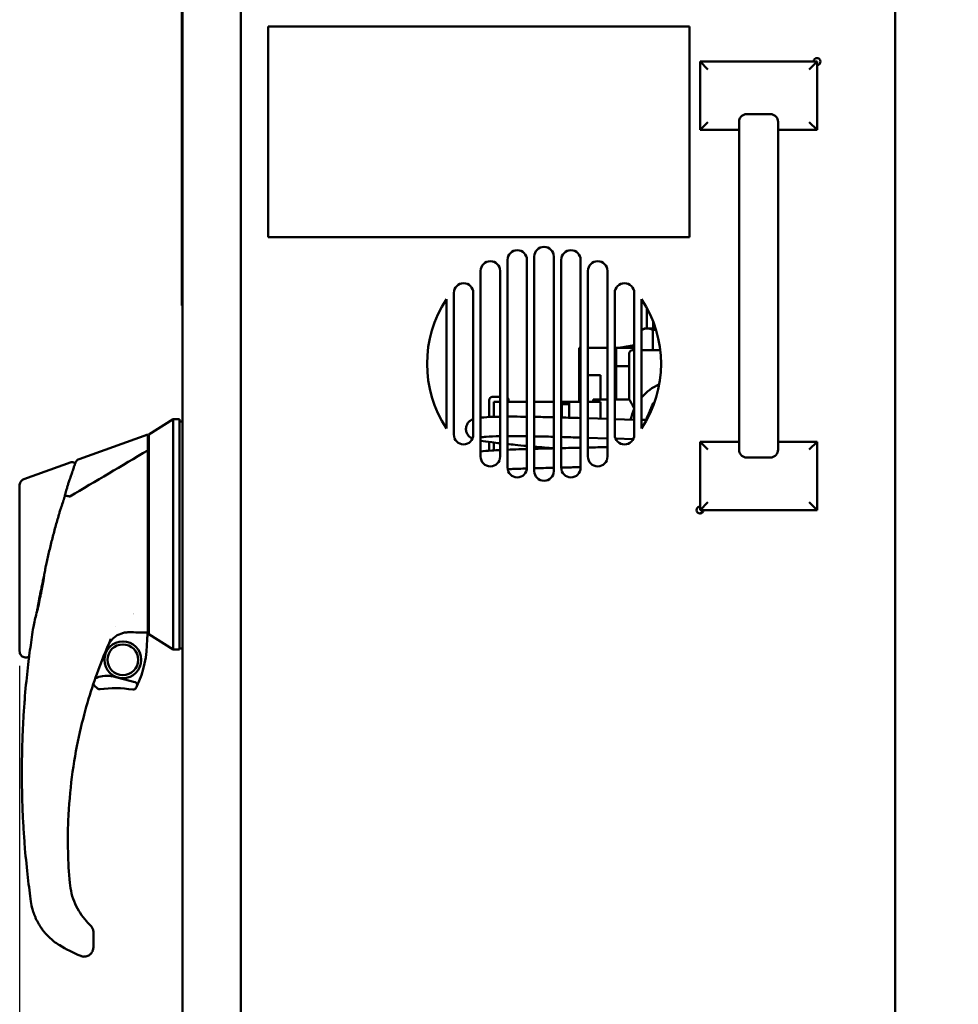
# Model space of a CAD drawing. Header units: inches. Extents: x 0 to 102, y 2 to 64.
# Tile 5 of 13: x 53 to 65, y 30 to 42. Entities that reach past the tile are written whole.
import ezdxf

# ---------------------------------------------------------------- set-up
doc = ezdxf.new("R2010")
doc.units = ezdxf.units.IN
doc.header["$LTSCALE"] = 3
doc.header["$MEASUREMENT"] = 0
doc.layers.add('Dimension (ANSI)', color=7, linetype='Continuous', lineweight=25)
doc.layers.add('Visible (ANSI)', color=7, linetype='Continuous', lineweight=50)
doc.styles.add('Note Text (ANSI)', font='tahoma.ttf')
doc.dimstyles.new('Default (ANSI)', dxfattribs={"dimscale": 3, "dimtxt": 0.12, "dimasz": 0.098425, "dimexe": 0.125, "dimexo": 0.0625, "dimgap": 0.031496, "dimtad": 0, "dimtih": 1, "dimtoh": 1, "dimrnd": 1e-08, "dimzin": 4, "dimdsep": 46, "dimtxsty": 'Note Text (ANSI)', "dimcen": 0.09, "dimdle": 0.393701, "dimclrd": 256, "dimclre": 256, "dimclrt": 256, "dimadec": 0, "dimazin": 1, "dimtfac": 1, "dimtofl": 0, "dimtmove": 0, "dimatfit": 3, "dimfxl": 1, "dimtolj": 1, "dimtzin": 4, "dimlwd": -1, "dimlwe": -1, "dimarcsym": 0})

# ---------------------------------------------------------------- blocks, each defined once
blk = doc.blocks.new('*D10')
at = {"layer": 'Defpoints', "color": 0, "transparency": 16777216}
for p in [(52.897, 34.074), (64.931, 19.874), (64.931, 14.306)]:
    blk.add_point(p, dxfattribs=at)
at = {"layer": 'Dimension (ANSI)', "transparency": 16777216}
for p, q in [((52.897, 33.887), (52.897, 13.931)), ((64.931, 19.686), (64.931, 13.931)), ((53.193, 14.306), (58.245, 14.306)), ((64.635, 14.306), (59.583, 14.306))]:
    blk.add_line(p, q, dxfattribs=at)
for points in [[(53.193, 14.355), (53.193, 14.256), (52.897, 14.306)], [(64.635, 14.355), (64.635, 14.256), (64.931, 14.306)]]:
    blk.add_solid(points, dxfattribs=at)
at = {"layer": 'Dimension (ANSI)', "transparency": 16777216, "insert": (58.34, 14.493), "char_height": 0.36, "attachment_point": 1, "style": 'Note Text (ANSI)'}
blk.add_mtext('\\A1;12.03', dxfattribs=at)

msp = doc.modelspace()

# ---------------------------------------------------------------- linework, layer by layer
at = {"layer": 'Visible (ANSI)'}
for p, q in [((54.984, 17.612), (54.984, 53.783)), ((55.734, 17.573), (55.734, 53.823)), ((64.12, 53.76), (64.12, 17.76)), ((54.974, 38.506), (54.974, 49.76)), ((56.083, 42.083), (56.083, 39.383)), ((61.483, 42.083), (56.083, 42.083)), ((61.483, 39.383), (61.483, 42.083)), ((61.62, 41.635), (63.12, 41.635)), ((61.62, 40.76), (61.62, 41.635)), ((61.72, 41.535), (61.62, 41.635)), ((63.02, 41.535), (63.12, 41.635)), ((63.12, 41.635), (63.12, 40.76)), ((62.52, 40.962), (62.22, 40.962)), ((61.72, 40.86), (61.62, 40.76)), ((62.12, 40.861), (62.12, 40.76)), ((62.62, 40.861), (62.62, 40.76)), ((63.02, 40.86), (63.12, 40.76)), ((62.12, 40.76), (61.62, 40.76)), ((62.12, 40.76), (62.12, 39.57)), ((63.12, 40.76), (62.62, 40.76)), ((62.62, 39.57), (62.62, 40.76)), ((62.12, 39.57), (62.12, 37.951)), ((62.62, 37.951), (62.62, 39.57)), ((56.083, 39.383), (61.483, 39.383)), ((59.495, 36.385), (59.495, 39.135)), ((59.745, 39.135), (59.745, 36.385)), ((59.151, 36.429), (59.151, 39.092)), ((59.401, 39.092), (59.401, 36.429)), ((59.839, 36.429), (59.839, 39.092)), ((60.089, 39.092), (60.089, 36.429)), ((58.807, 36.57), (58.807, 38.951)), ((59.057, 38.951), (59.057, 36.57)), ((60.183, 36.57), (60.183, 38.951)), ((60.433, 38.951), (60.433, 36.57)), ((58.463, 36.852), (58.463, 38.669)), ((58.713, 38.669), (58.713, 36.852)), ((60.526, 36.851), (60.526, 38.669)), ((60.776, 38.669), (60.776, 36.851)), ((54.984, 38.506), (54.974, 38.506)), ((58.369, 38.588), (58.369, 36.932)), ((60.87, 38.589), (60.87, 36.932)), ((60.937, 38.478), (60.937, 38.214)), ((61.018, 38.304), (61.018, 38.214)), ((60.908, 38.214), (60.87, 38.192)), ((60.908, 38.214), (60.943, 38.214)), ((60.943, 38.214), (61.049, 38.214)), ((61.016, 37.933), (61.016, 38.192)), ((60.089, 37.965), (60.07, 37.965)), ((60.07, 37.965), (60.07, 37.273)), ((60.183, 37.965), (60.433, 37.965)), ((60.526, 37.965), (60.543, 37.965)), ((60.543, 37.965), (60.543, 37.728)), ((60.543, 37.965), (60.776, 37.965)), ((60.713, 37.893), (60.713, 37.302)), ((60.753, 37.933), (60.776, 37.933)), ((60.87, 37.933), (61.11, 37.933)), ((62.12, 37.951), (62.12, 36.76)), ((62.62, 36.76), (62.62, 37.951)), ((60.543, 37.302), (60.543, 37.728)), ((60.543, 37.728), (60.713, 37.728)), ((60.344, 37.613), (60.183, 37.613)), ((60.344, 37.613), (60.344, 37.513)), ((60.344, 37.302), (60.344, 37.513)), ((58.916, 37.078), (58.916, 37.295)), ((58.956, 37.335), (59.057, 37.335)), ((59.004, 37.273), (58.978, 37.273)), ((58.978, 37.08), (58.978, 37.273)), ((59.004, 37.273), (59.057, 37.273)), ((59.151, 37.273), (59.401, 37.273)), ((59.166, 37.295), (59.166, 37.273)), ((59.495, 37.273), (59.745, 37.273)), ((59.839, 37.273), (59.931, 37.273)), ((59.839, 37.232), (59.848, 37.242)), ((59.848, 37.242), (59.848, 37.072)), ((59.848, 37.242), (59.943, 37.242)), ((59.943, 37.273), (59.931, 37.273)), ((60.043, 37.273), (59.943, 37.273)), ((59.943, 37.069), (59.943, 37.273)), ((60.043, 37.273), (60.089, 37.273)), ((60.183, 37.273), (60.344, 37.273)), ((60.25, 37.302), (60.25, 37.273)), ((60.344, 37.302), (60.25, 37.302)), ((60.433, 37.302), (60.344, 37.302)), ((60.344, 37.273), (60.344, 37.057)), ((60.713, 37.302), (60.526, 37.302)), ((54.551, 36.853), (54.866, 37.05)), ((54.866, 36.989), (54.866, 37.05)), ((54.945, 37.05), (54.866, 37.05)), ((54.945, 37.05), (54.945, 36.989)), ((54.984, 37.022), (54.945, 37.022)), ((54.945, 36.862), (54.945, 36.989)), ((60.183, 37.062), (60.433, 37.055)), ((60.526, 37.052), (60.776, 37.044)), ((60.87, 37.042), (60.935, 37.04)), ((54.866, 34.097), (54.866, 36.862)), ((54.945, 34.097), (54.945, 36.862)), ((53.659, 36.539), (54.539, 36.853)), ((54.539, 36.853), (54.539, 36.82)), ((54.551, 36.82), (54.551, 36.853)), ((58.916, 36.647), (58.916, 36.758)), ((58.978, 36.651), (58.978, 36.75)), ((60.433, 36.804), (60.183, 36.812)), ((60.763, 36.795), (60.537, 36.801)), ((61.62, 36.76), (62.12, 36.76)), ((61.62, 35.885), (61.62, 36.76)), ((61.72, 36.66), (61.62, 36.76)), ((62.12, 36.76), (62.12, 36.66)), ((62.62, 36.76), (63.12, 36.76)), ((62.62, 36.76), (62.62, 36.66)), ((63.02, 36.66), (63.12, 36.76)), ((63.12, 36.76), (63.12, 35.885)), ((54.551, 34.294), (54.551, 36.666)), ((52.95, 36.281), (53.558, 36.498)), ((62.52, 36.559), (62.22, 36.559)), ((53.596, 36.316), (53.596, 36.316)), ((53.963, 36.309), (53.963, 36.309)), ((54.551, 36.286), (54.539, 36.286)), ((53.488, 36.113), (53.488, 36.113)), ((53.489, 36.114), (53.489, 36.114)), ((52.897, 36.059), (52.897, 35.754)), ((61.72, 35.985), (61.62, 35.885)), ((63.02, 35.985), (63.12, 35.885)), ((53.419, 35.886), (53.419, 35.886)), ((63.12, 35.885), (61.62, 35.885)), ((61.645, 35.852), (61.645, 35.885)), ((61.645, 35.848), (61.645, 35.852)), ((52.897, 34.074), (52.897, 35.754)), ((53.221, 35.096), (53.221, 35.096)), ((53.112, 34.551), (53.112, 34.551)), ((54.132, 34.393), (54.132, 34.393)), ((54.551, 34.335), (54.539, 34.335)), ((54.538, 34.279), (54.536, 34.317)), ((54.866, 34.097), (54.551, 34.294)), ((54.945, 34.097), (54.866, 34.097)), ((54.945, 34.109), (54.984, 34.109)), ((53.002, 33.999), (52.991, 33.997)), ((54.373, 33.681), (54.082, 33.754)), ((53.842, 30.475), (53.842, 30.329)), ((53.842, 30.278), (53.842, 30.326))]:
    msp.add_line(p, q, dxfattribs=at)
for radius in [0.236, 0.197]:
    msp.add_circle((54.22, 33.966), radius, dxfattribs=at)
for centre, radius, start, end in [((63.12, 41.635), 0.045, 270, 180), ((59.62, 39.135), 0.125, 0, 180), ((59.276, 39.092), 0.125, 0, 180), ((59.964, 39.092), 0.125, 0, 180), ((58.932, 38.951), 0.125, 0, 180), ((60.308, 38.951), 0.125, 0, 180), ((58.588, 38.669), 0.125, 0, 180), ((60.651, 38.669), 0.125, 0, 180), ((59.62, 37.76), 1.5, 146.4946, 213.5054), ((59.62, 37.76), 1.5, 326.4773, 33.5227), ((61.326, 34.5), 3.543, 98.9283, 102.1219), ((61.319, 34.499), 3.543, 98.8148, 102.0072), ((60.753, 37.893), 0.04, 90, 180), ((61.37, 36.902), 0.656, 114.588, 139.5651), ((58.956, 37.295), 0.04, 90, 180), ((59.126, 37.295), 0.04, 0, 51.7751), ((61.37, 36.902), 0.656, 154.6889, 167.3169), ((61.37, 36.902), 0.462, 142.1304, 157.5), ((61.37, 36.902), 0.462, 157.5, 162.5976), ((58.588, 36.852), 0.125, 180, 0), ((60.651, 36.851), 0.125, 180, 0), ((58.932, 36.57), 0.125, 180, 0), ((60.308, 36.57), 0.125, 180, 0), ((59.276, 36.429), 0.125, 180, 0), ((59.62, 36.385), 0.125, 180, 0), ((59.964, 36.429), 0.125, 180, 0), ((54.571, 36.329), 0.0197, 179.9936, 180), ((61.62, 35.885), 0.045, 90, 0), ((54.728, 34.229), 0.492, 111.0925, 112.5739), ((54.729, 34.228), 0.493, 138.8235655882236, 138.823613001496), ((53.153, 34.215), 1.378, 334.6794, 0.5062), ((54.728, 34.229), 0.197, 165.2737, 180.5062), ((54.22, 33.966), 0.492, 219.478, 228.5662), ((53.921, 33.626), 0.0394, 228.5662, 279.1833), ((54.124, 32.367), 1.236, 79.6559, 99.1833), ((54.353, 33.622), 0.0394, 259.6559, 333.6854), ((54.363, 33.643), 0.0394, 334.6794, 75.9615), ((53.153, 34.215), 1.378, 333.6854, 334.6794)]:
    msp.add_arc(centre, radius, start, end, dxfattribs=at)
for centre, major_axis, ratio, start_param, end_param in [((53.541, 36.064), (-0.00328, -0.0053), 0.495514, 0.136601, 0.758152), ((61.672, 1836.144), (0, -1801.023), 0.999848, 6.279224, 6.279231), ((58.244, 31.618), (0.132, -5.458), 0.866097, 4.639146, 4.785517), ((54.156, 31.443), (1.384, -0.703), 0.875159, 4.610532, 4.810687), ((53.719, 30.249), (0.101, -0.02), 0.863967, 4.491233, 4.933545)]:
    msp.add_ellipse(centre, major_axis=major_axis, ratio=ratio, start_param=start_param, end_param=end_param, dxfattribs=at)
for points, knots in [([(62.12, 40.861), (62.12, 40.874), (62.123, 40.888), (62.132, 40.911), (62.14, 40.924), (62.158, 40.941), (62.17, 40.949), (62.193, 40.959), (62.207, 40.962), (62.22, 40.962)], [-0.3773519, -0.3773519, -0.3773519, -0.3773519, -0.2824988, -0.2824988, -0.187997, -0.187997, -0.0938595, -0.0938595, 0, 0, 0, 0]), ([(62.52, 40.962), (62.532, 40.962), (62.547, 40.959), (62.569, 40.949), (62.582, 40.941), (62.599, 40.924), (62.607, 40.911), (62.617, 40.888), (62.62, 40.874), (62.62, 40.861)], [-1.5097441, -1.5097441, -1.5097441, -1.5097441, -1.4158845, -1.4158845, -1.3217471, -1.3217471, -1.2272452, -1.2272452, -1.1323921, -1.1323921, -1.1323921, -1.1323921]), ([(60.776, 37.187), (60.76, 37.22), (60.744, 37.25), (60.72, 37.291), (60.713, 37.302), (60.713, 37.302)], [3.9645013, 3.9645013, 3.9645013, 3.9645013, 4.349859, 4.349859, 4.7437918, 4.7437918, 4.7437918, 4.7437918]), ([(54.866, 36.989), (54.866, 36.979), (54.866, 36.963), (54.866, 36.92), (54.866, 36.893), (54.866, 36.862)], [0, 0, 0, 0, 0.2872369, 0.2872369, 0.5811468, 0.5811468, 0.5811468, 0.5811468]), ([(58.702, 36.802), (58.697, 36.804), (58.692, 36.807), (58.68, 36.814), (58.673, 36.819), (58.66, 36.83), (58.653, 36.836), (58.639, 36.854), (58.63, 36.868), (58.62, 36.898), (58.618, 36.913), (58.619, 36.944), (58.622, 36.96), (58.634, 36.988), (58.642, 37), (58.659, 37.02), (58.669, 37.028), (58.686, 37.04), (58.695, 37.044), (58.706, 37.049), (58.709, 37.05), (58.713, 37.051)], [431.165481, 431.165481, 431.165481, 431.165481, 431.27779, 431.27779, 431.396386, 431.396386, 431.492388, 431.492388, 431.638254, 431.638254, 431.771345, 431.771345, 431.906064, 431.906064, 432.040693, 432.040693, 432.174825, 432.174825, 432.320889, 432.320889, 432.394939, 432.394939, 432.394939, 432.394939]), ([(58.807, 37.07), (58.81, 37.07), (58.813, 37.07), (58.858, 37.075), (58.91, 37.078), (58.998, 37.081), (59.027, 37.082), (59.057, 37.082)], [433.117447, 433.117447, 433.117447, 433.117447, 433.179974, 433.179974, 433.997228, 433.997228, 434.343927, 434.343927, 434.343927, 434.343927]), ([(59.151, 37.083), (59.203, 37.083), (59.26, 37.083), (59.346, 37.082), (59.373, 37.082), (59.401, 37.082)], [434.6856758, 434.6856758, 434.6856758, 434.6856758, 435.2329974, 435.2329974, 435.4756359, 435.4756359, 435.4756359, 435.4756359]), ([(59.495, 37.08), (59.567, 37.079), (59.643, 37.077), (59.728, 37.075), (59.736, 37.075), (59.745, 37.075)], [435.7436395, 435.7436395, 435.7436395, 435.7436395, 436.3509095, 436.3509095, 436.4164348, 436.4164348, 436.4164348, 436.4164348]), ([(54.539, 36.82), (54.539, 36.815), (54.539, 36.808), (54.539, 36.788), (54.539, 36.775), (54.539, 36.746), (54.539, 36.729), (54.539, 36.691), (54.539, 36.671), (54.539, 36.65)], [0, 0, 0, 0, 0.1879234, 0.1879234, 0.3801327, 0.3801327, 0.5723425, 0.5723425, 0.7602664, 0.7602664, 0.7602664, 0.7602664]), ([(54.551, 36.666), (54.551, 36.686), (54.551, 36.704), (54.551, 36.738), (54.551, 36.753), (54.551, 36.779), (54.551, 36.79), (54.551, 36.808), (54.551, 36.815), (54.551, 36.82)], [-0.697354, -0.697354, -0.697354, -0.697354, -0.5212258, -0.5212258, -0.3487111, -0.3487111, -0.1759946, -0.1759946, 0, 0, 0, 0]), ([(59.057, 36.832), (58.984, 36.831), (58.923, 36.828), (58.848, 36.823), (58.824, 36.821), (58.809, 36.818), (58.808, 36.818), (58.807, 36.818)], [8.092248, 8.092248, 8.092248, 8.092248, 8.955233, 8.955233, 9.519128, 9.519128, 9.558337, 9.558337, 9.558337, 9.558337]), ([(59.057, 36.741), (59.018, 36.745), (58.982, 36.75), (58.893, 36.761), (58.846, 36.767), (58.807, 36.774)], [429.150225, 429.150225, 429.150225, 429.150225, 429.589648, 429.589648, 430.357296, 430.357296, 430.357296, 430.357296]), ([(59.401, 36.832), (59.386, 36.832), (59.371, 36.832), (59.283, 36.833), (59.214, 36.833), (59.151, 36.833)], [6.9468242, 6.9468242, 6.9468242, 6.9468242, 7.0781826, 7.0781826, 7.7418397, 7.7418397, 7.7418397, 7.7418397]), ([(59.745, 36.825), (59.743, 36.825), (59.741, 36.825), (59.655, 36.827), (59.573, 36.829), (59.495, 36.83)], [6.006095, 6.006095, 6.006095, 6.006095, 6.0220587, 6.0220587, 6.6782581, 6.6782581, 6.6782581, 6.6782581]), ([(54.539, 36.65), (54.539, 36.602), (54.539, 36.489), (54.539, 36.091), (54.539, 35.879), (54.539, 35.405), (54.539, 35.117), (54.539, 34.73), (54.539, 34.608), (54.539, 34.469), (54.539, 34.426), (54.539, 34.351), (54.539, 34.329), (54.539, 34.317)], [0.000011, 0.000011, 0.000011, 0.000011, 0.423801, 0.423801, 0.924167, 0.924167, 1.760841, 1.760841, 2.288223, 2.288223, 2.555113, 2.555113, 2.860178, 2.860178, 2.860178, 2.860178]), ([(58.807, 36.637), (58.846, 36.642), (58.894, 36.646), (58.982, 36.651), (59.018, 36.653), (59.057, 36.655)], [411.626959, 411.626959, 411.626959, 411.626959, 412.366188, 412.366188, 412.798545, 412.798545, 412.798545, 412.798545]), ([(59.401, 36.707), (59.347, 36.712), (59.296, 36.717), (59.214, 36.725), (59.182, 36.728), (59.151, 36.731)], [428.0251836, 428.0251836, 428.0251836, 428.0251836, 428.490574, 428.490574, 428.8107966, 428.8107966, 428.8107966, 428.8107966]), ([(59.151, 36.659), (59.197, 36.661), (59.245, 36.663), (59.33, 36.666), (59.365, 36.667), (59.401, 36.668)], [413.1329055, 413.1329055, 413.1329055, 413.1329055, 413.6012463, 413.6012463, 413.9118726, 413.9118726, 413.9118726, 413.9118726]), ([(59.745, 36.678), (59.704, 36.681), (59.665, 36.684), (59.581, 36.691), (59.538, 36.695), (59.495, 36.699)], [427.0854692, 427.0854692, 427.0854692, 427.0854692, 427.399298, 427.399298, 427.7580226, 427.7580226, 427.7580226, 427.7580226]), ([(59.495, 36.671), (59.56, 36.673), (59.628, 36.674), (59.712, 36.676), (59.729, 36.677), (59.745, 36.677)], [414.1773759, 414.1773759, 414.1773759, 414.1773759, 414.7203089, 414.7203089, 414.8465236, 414.8465236, 414.8465236, 414.8465236]), ([(62.22, 36.559), (62.207, 36.559), (62.193, 36.562), (62.17, 36.571), (62.158, 36.58), (62.14, 36.597), (62.132, 36.61), (62.123, 36.633), (62.12, 36.647), (62.12, 36.66)], [-1.5097441, -1.5097441, -1.5097441, -1.5097441, -1.4158845, -1.4158845, -1.3217471, -1.3217471, -1.2272452, -1.2272452, -1.1323921, -1.1323921, -1.1323921, -1.1323921]), ([(62.62, 36.66), (62.62, 36.647), (62.617, 36.633), (62.607, 36.61), (62.599, 36.597), (62.582, 36.58), (62.569, 36.571), (62.547, 36.562), (62.532, 36.559), (62.52, 36.559)], [-0.3773519, -0.3773519, -0.3773519, -0.3773519, -0.2824988, -0.2824988, -0.187997, -0.187997, -0.0938595, -0.0938595, 0, 0, 0, 0]), ([(53.558, 36.498), (53.562, 36.5), (53.566, 36.5), (53.575, 36.501), (53.579, 36.5), (53.587, 36.498), (53.591, 36.496), (53.598, 36.491), (53.601, 36.487), (53.605, 36.482), (53.606, 36.48), (53.607, 36.478)], [0, 0, 0, 0, 0.0316302, 0.0316302, 0.0642148, 0.0642148, 0.0965215, 0.0965215, 0.1293216, 0.1293216, 0.147662, 0.147662, 0.147662, 0.147662]), ([(53.612, 36.491), (53.612, 36.491), (53.612, 36.49), (53.611, 36.487), (53.61, 36.485), (53.608, 36.48), (53.607, 36.476), (53.604, 36.468), (53.602, 36.463), (53.596, 36.447), (53.591, 36.433), (53.583, 36.41), (53.58, 36.402), (53.576, 36.389), (53.574, 36.384), (53.572, 36.377), (53.571, 36.375), (53.57, 36.371), (53.569, 36.37), (53.569, 36.369), (53.569, 36.369), (53.569, 36.368)], [0.5001108, 0.5001108, 0.5001108, 0.5001108, 0.5633298, 0.5633298, 0.6266598, 0.6266598, 0.6899897, 0.6899897, 0.7533197, 0.7533197, 0.8799797, 0.8799797, 0.9433097, 0.9433097, 0.9749747, 0.9749747, 0.9908071, 0.9908071, 0.9987234, 0.9987234, 1, 1, 1, 1]), ([(53.612, 36.491), (53.612, 36.492), (53.612, 36.492), (53.613, 36.494), (53.614, 36.496), (53.616, 36.501), (53.619, 36.506), (53.626, 36.517), (53.633, 36.523), (53.646, 36.533), (53.652, 36.536), (53.659, 36.539)], [0, 0, 0, 0, 0.0045363, 0.0045363, 0.0166006, 0.0166006, 0.0529196, 0.0529196, 0.1194667, 0.1194667, 0.1762353, 0.1762353, 0.1762353, 0.1762353]), ([(53.569, 36.368), (53.566, 36.36), (53.563, 36.351), (53.56, 36.341), (53.557, 36.335), (53.555, 36.328), (53.553, 36.321)], [0, 0, 0, 0, 0.25, 0.25, 0.25, 0.4178992, 0.4178992, 0.4178992, 0.4178992]), ([(59.4, 36.418), (59.382, 36.418), (59.364, 36.417), (59.277, 36.414), (59.212, 36.412), (59.152, 36.409)], [28.5322251, 28.5322251, 28.5322251, 28.5322251, 28.6916336, 28.6916336, 29.3122953, 29.3122953, 29.3122953, 29.3122953]), ([(59.745, 36.427), (59.741, 36.427), (59.738, 36.427), (59.653, 36.425), (59.572, 36.423), (59.495, 36.421)], [27.5935591, 27.5935591, 27.5935591, 27.5935591, 27.6197541, 27.6197541, 28.2637892, 28.2637892, 28.2637892, 28.2637892]), ([(60.089, 36.435), (60.073, 36.435), (60.057, 36.435), (59.974, 36.433), (59.906, 36.431), (59.839, 36.43)], [26.714559, 26.714559, 26.714559, 26.714559, 26.834288, 26.834288, 27.3505315, 27.3505315, 27.3505315, 27.3505315]), ([(52.897, 36.207), (52.898, 36.216), (52.899, 36.224), (52.905, 36.241), (52.909, 36.249), (52.92, 36.262), (52.926, 36.268), (52.938, 36.276), (52.944, 36.279), (52.95, 36.281)], [0, 0, 0, 0, 0.0660292, 0.0660292, 0.1331112, 0.1331112, 0.1970498, 0.1970498, 0.2444235, 0.2444235, 0.2444235, 0.2444235]), ([(53.501, 36.159), (53.505, 36.174), (53.51, 36.189), (53.519, 36.218), (53.523, 36.232), (53.539, 36.282), (53.548, 36.307), (53.553, 36.321)], [-0.2847885, -0.2847885, -0.2847885, -0.2847885, -0.2239016, -0.2239016, -0.1627743, -0.1627743, -0.000001, -0.000001, -0.000001, -0.000001]), ([(52.897, 36.207), (52.897, 36.207), (52.897, 36.207), (52.897, 36.207), (52.897, 36.207), (52.897, 36.206), (52.897, 36.204), (52.897, 36.203), (52.897, 36.2), (52.897, 36.197), (52.897, 36.19), (52.897, 36.18), (52.897, 36.167), (52.897, 36.161), (52.897, 36.154), (52.897, 36.146), (52.897, 36.138), (52.897, 36.129), (52.897, 36.12), (52.897, 36.11), (52.897, 36.1), (52.897, 36.09), (52.897, 36.084), (52.897, 36.079), (52.897, 36.073), (52.897, 36.071), (52.897, 36.068), (52.897, 36.065), (52.897, 36.063), (52.897, 36.062), (52.897, 36.06), (52.897, 36.06), (52.897, 36.06), (52.897, 36.06), (52.897, 36.06), (52.897, 36.06), (52.897, 36.06)], [0.4992955, 0.4992955, 0.4992955, 0.4992955, 0.4999999, 0.4999999, 0.4999999, 0.5632587, 0.5632587, 0.5632587, 0.6265175, 0.6265175, 0.6265175, 0.7530333, 0.7530333, 0.7530333, 0.8162939, 0.8162939, 0.8162939, 0.87955, 0.87955, 0.87955, 0.9428083, 0.9428083, 0.9428083, 0.9744375, 0.9744375, 0.9744375, 0.9902556, 0.9902556, 0.9902556, 0.998163, 0.998163, 0.998163, 0.9991514, 0.9991514, 0.9991514, 0.9992533, 0.9992533, 0.9992533, 0.9992533]), ([(53.449, 35.982), (53.452, 35.989), (53.454, 35.996), (53.457, 36.007), (53.458, 36.009), (53.461, 36.016), (53.462, 36.02), (53.467, 36.037), (53.471, 36.049), (53.475, 36.064), (53.476, 36.067), (53.476, 36.07)], [0, 0, 0, 0, 0.0589244, 0.0589244, 0.081114, 0.081114, 0.1143999, 0.1143999, 0.2143282, 0.2143282, 0.2370189, 0.2370189, 0.2370189, 0.2370189]), ([(53.477, 36.071), (53.477, 36.071), (53.478, 36.071), (53.478, 36.071), (53.482, 36.07), (53.487, 36.07), (53.493, 36.069), (53.499, 36.068), (53.506, 36.067), (53.514, 36.065), (53.522, 36.063), (53.53, 36.061), (53.538, 36.058)], [0, 0, 0, 0, 0.0294244, 0.0294244, 0.0294244, 0.3266969, 0.3266969, 0.3266969, 0.6478226, 0.6478226, 0.6478226, 1, 1, 1, 1]), ([(53.406, 35.846), (53.409, 35.855), (53.411, 35.863), (53.416, 35.88), (53.419, 35.889), (53.422, 35.898), (53.422, 35.899), (53.423, 35.9)], [-2.2731797, -2.2731797, -2.2731797, -2.2731797, -2.0199183, -2.0199183, -1.7506365, -1.7506365, -1.7286581, -1.7286581, -1.7286581, -1.7286581]), ([(53.24, 35.203), (53.252, 35.256), (53.264, 35.309), (53.29, 35.417), (53.303, 35.471), (53.331, 35.58), (53.346, 35.635), (53.376, 35.742), (53.391, 35.794), (53.406, 35.846)], [-1.690364, -1.690364, -1.690364, -1.690364, -1.273614, -1.273614, -0.845202, -0.845202, -0.414028, -0.414028, -0.000051, -0.000051, -0.000051, -0.000051]), ([(53.216, 35.077), (53.212, 35.055), (53.207, 35.033), (53.202, 35.012), (53.198, 34.991), (53.193, 34.97), (53.189, 34.948), (53.184, 34.926), (53.179, 34.904), (53.175, 34.881), (53.17, 34.859), (53.166, 34.838), (53.162, 34.816), (53.157, 34.795), (53.153, 34.773), (53.149, 34.752), (53.147, 34.742), (53.145, 34.731), (53.143, 34.721), (53.142, 34.714), (53.141, 34.707), (53.139, 34.699)], [0.21885315, 0.21885315, 0.21885315, 0.21885315, 0.234375, 0.234375, 0.234375, 0.25, 0.25, 0.25, 0.265625, 0.265625, 0.265625, 0.28125, 0.28125, 0.28125, 0.296875, 0.296875, 0.296875, 0.3046875, 0.3046875, 0.3046875, 0.31023223, 0.31023223, 0.31023223, 0.31023223]), ([(53.131, 34.655), (53.129, 34.643), (53.127, 34.633), (53.125, 34.622), (53.121, 34.602), (53.118, 34.583), (53.115, 34.563)], [0.32054206, 0.32054206, 0.32054206, 0.32054206, 0.328125, 0.328125, 0.328125, 0.34214075, 0.34214075, 0.34214075, 0.34214075]), ([(53.131, 34.655), (53.131, 34.658), (53.132, 34.661), (53.133, 34.667), (53.134, 34.669), (53.135, 34.675), (53.135, 34.678), (53.136, 34.684), (53.137, 34.687), (53.138, 34.693), (53.139, 34.696), (53.139, 34.699)], [0.09742914, 0.09742914, 0.09742914, 0.09742914, 0.097669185, 0.097669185, 0.09790923, 0.09790923, 0.098149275, 0.098149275, 0.09838932, 0.09838932, 0.098629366, 0.098629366, 0.098629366, 0.098629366]), ([(54.106, 34.249), (54.089, 34.235), (54.074, 34.218), (54.041, 34.174), (54.034, 34.159), (54.027, 34.141)], [-0.245443, -0.245443, -0.245443, -0.245443, -0.1437279, -0.1437279, -0.000001, -0.000001, -0.000001, -0.000001]), ([(54.293, 34.318), (54.278, 34.318), (54.266, 34.318), (54.225, 34.311), (54.209, 34.306), (54.164, 34.29), (54.134, 34.273), (54.106, 34.249)], [-0.6576726, -0.6576726, -0.6576726, -0.6576726, -0.434612, -0.434612, -0.2813206, -0.2813206, -0.0000003, -0.0000003, -0.0000003, -0.0000003]), ([(54.539, 34.317), (54.529, 34.317), (54.518, 34.317), (54.497, 34.317), (54.487, 34.317), (54.456, 34.317), (54.436, 34.317), (54.375, 34.318), (54.334, 34.318), (54.293, 34.318)], [0.000001, 0.000001, 0.000001, 0.000001, 0.0809695, 0.0809695, 0.1601068, 0.1601068, 0.3130881, 0.3130881, 0.6260992, 0.6260992, 0.6260992, 0.6260992]), ([(53.042, 30.867), (53.029, 30.958), (53.002, 31.163), (52.97, 31.474), (52.949, 31.756), (52.936, 31.985), (52.929, 32.189), (52.926, 32.361), (52.925, 32.471), (52.925, 32.562), (52.926, 32.651), (52.928, 32.804), (52.934, 33.011), (52.946, 33.241), (52.966, 33.524), (52.996, 33.833), (53.022, 34.034), (53.034, 34.122)], [0, 0, 0, 0, 0.125, 0.25, 0.3125, 0.375, 0.4375, 0.46875, 0.5, 0.515625, 0.53125, 0.5625, 0.625, 0.6875, 0.75, 0.875, 1, 1, 1, 1]), ([(52.991, 33.997), (52.983, 33.995), (52.974, 33.995), (52.957, 33.997), (52.949, 34), (52.934, 34.007), (52.926, 34.012), (52.914, 34.024), (52.909, 34.032), (52.902, 34.047), (52.899, 34.055), (52.898, 34.067), (52.897, 34.071), (52.897, 34.074)], [0, 0, 0, 0, 0.0638299, 0.0638299, 0.1290346, 0.1290346, 0.1938632, 0.1938632, 0.2587409, 0.2587409, 0.3239742, 0.3239742, 0.3502527, 0.3502527, 0.3502527, 0.3502527]), ([(53.019, 34.006), (53.016, 34.005), (53.014, 34.003), (53.009, 34), (53.005, 33.999), (53.002, 33.999)], [0.10723961, 0.10723961, 0.10723961, 0.10723961, 0.12814213, 0.12814213, 0.15346334, 0.15346334, 0.15346334, 0.15346334]), ([(53.017, 33.992), (53.017, 33.992), (53.017, 33.992), (53.017, 33.992), (53.017, 33.992), (53.017, 33.992), (53.017, 33.992), (53.017, 33.992), (53.017, 33.992), (53.017, 33.993), (53.017, 33.994), (53.017, 33.995)], [0.03015987, 0.03015987, 0.03015987, 0.03015987, 0.03063378, 0.03063378, 0.03399973, 0.03399973, 0.04409808, 0.04409808, 0.07440692, 0.07440692, 0.11893181, 0.11893181, 0.11893181, 0.11893181]), ([(53.885, 33.782), (53.805, 33.56), (53.724, 33.293), (53.656, 32.98), (53.622, 32.82), (53.591, 32.647), (53.567, 32.462), (53.545, 32.287), (53.528, 32.1), (53.52, 31.903)], [0, 0, 0, 0, 0.5, 0.5, 0.5, 0.756247, 0.756247, 0.756247, 1, 1, 1, 1]), ([(53.865, 33.725), (53.895, 33.741), (53.966, 33.766), (54.042, 33.763), (54.082, 33.753)], [0.0854166, 0.0854166, 0.0854166, 0.0854166, 0.5, 1, 1, 1, 1]), ([(53.54, 31.105), (53.548, 31.014), (53.571, 30.923), (53.644, 30.757), (53.694, 30.68), (53.77, 30.595), (53.787, 30.578), (53.805, 30.561)], [0, 0, 0, 0, 0.696848, 0.696848, 1.381138, 1.381138, 1.566492, 1.566492, 1.566492, 1.566492]), ([(53.404, 30.309), (53.381, 30.324), (53.359, 30.339), (53.337, 30.356), (53.315, 30.373), (53.294, 30.391), (53.274, 30.411), (53.272, 30.413), (53.271, 30.414), (53.269, 30.415), (53.261, 30.424), (53.252, 30.433), (53.243, 30.442), (53.234, 30.453), (53.224, 30.464), (53.214, 30.475), (53.205, 30.487), (53.196, 30.498), (53.187, 30.51), (53.182, 30.517), (53.178, 30.523), (53.174, 30.529), (53.172, 30.532), (53.169, 30.535), (53.167, 30.538), (53.165, 30.542), (53.163, 30.545), (53.161, 30.548), (53.159, 30.551), (53.158, 30.553), (53.156, 30.555), (53.155, 30.558), (53.153, 30.56), (53.152, 30.563), (53.148, 30.568), (53.145, 30.573), (53.142, 30.578), (53.136, 30.589), (53.13, 30.6), (53.124, 30.611), (53.118, 30.623), (53.112, 30.634), (53.106, 30.647), (53.101, 30.659), (53.095, 30.672), (53.09, 30.685), (53.088, 30.69), (53.086, 30.696), (53.084, 30.701), (53.076, 30.723), (53.068, 30.746), (53.061, 30.77), (53.053, 30.801), (53.046, 30.833), (53.042, 30.867)], [0, 0, 0, 0, 0.125, 0.125, 0.125, 0.25, 0.25, 0.25, 0.258938, 0.258938, 0.258938, 0.3125, 0.3125, 0.3125, 0.375, 0.375, 0.375, 0.4375, 0.4375, 0.4375, 0.46875, 0.46875, 0.46875, 0.484375, 0.484375, 0.484375, 0.5, 0.5, 0.5, 0.515625, 0.515625, 0.515625, 0.53125, 0.53125, 0.53125, 0.5625, 0.5625, 0.5625, 0.625, 0.625, 0.625, 0.6875, 0.6875, 0.6875, 0.75, 0.75, 0.75, 0.774075, 0.774075, 0.774075, 0.875, 0.875, 0.875, 1, 1, 1, 1]), ([(53.805, 30.561), (53.814, 30.552), (53.822, 30.542), (53.834, 30.519), (53.839, 30.507), (53.842, 30.488), (53.842, 30.481), (53.842, 30.475)], [0.0000129, 0.0000129, 0.0000129, 0.0000129, 0.0981039, 0.0981039, 0.1955638, 0.1955638, 0.2449076, 0.2449076, 0.2449076, 0.2449076]), ([(53.842, 30.278), (53.842, 30.262), (53.839, 30.247), (53.833, 30.233), (53.832, 30.23), (53.831, 30.227), (53.829, 30.224), (53.823, 30.213), (53.816, 30.203), (53.808, 30.195), (53.805, 30.192), (53.802, 30.189), (53.798, 30.186), (53.789, 30.179), (53.779, 30.173), (53.769, 30.169), (53.754, 30.162), (53.738, 30.16), (53.724, 30.16)], [0, 0, 0, 0, 0.205426, 0.205426, 0.205426, 0.25, 0.25, 0.25, 0.432777, 0.432777, 0.432777, 0.5, 0.5, 0.5, 0.692058, 0.692058, 0.692058, 1, 1, 1, 1])]:
    msp.add_open_spline(points, degree=3, knots=knots, dxfattribs=at)
for points, weights in [([(60.943, 38.214), (60.908, 38.214), (60.87, 38.192)], [1.60108514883, 1.60108514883, 1.53853377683]), ([(61.016, 38.192), (60.978, 38.214), (60.943, 38.214)], [1.53773640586, 1.60108514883, 1.60108514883]), ([(61.054, 38.2), (61.035, 38.197), (61.016, 38.192)], [1.56063576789, 1.55046482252, 1.53773640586]), ([(60.943, 37.078), (60.978, 37.163), (61.016, 37.255)], [1.60108514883, 1.60108514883, 1.53773640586]), ([(61.016, 37.255), (61.026, 37.259), (61.035, 37.263)], [1.53773640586, 1.54398541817, 1.54961799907]), ([(60.927, 37.04), (60.935, 37.059), (60.943, 37.078)], [1.59783057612, 1.60108514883, 1.60108514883]), ([(61.645, 35.852), (61.628, 35.846), (61.611, 35.841)], [1.60573190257, 1.63376230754, 1.65546678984])]:
    msp.add_rational_spline(points, weights, degree=2, dxfattribs=at)
for points in [[(59.839, 37.072), (59.921, 37.07), (60.005, 37.067), (60.089, 37.065)], [(60.089, 36.815), (60.005, 36.817), (59.921, 36.82), (59.839, 36.822)], [(53.54, 36.059), (53.873, 36.256), (54.206, 36.453), (54.539, 36.65)], [(59.839, 36.679), (59.921, 36.681), (60.005, 36.683), (60.089, 36.685)], [(60.183, 36.687), (60.267, 36.689), (60.351, 36.691), (60.433, 36.693)], [(53.659, 36.539), (53.659, 36.539), (53.659, 36.539), (53.659, 36.539)], [(52.95, 36.281), (52.95, 36.281), (52.95, 36.281), (52.95, 36.281)], [(53.476, 36.07), (53.482, 36.092), (53.488, 36.114), (53.494, 36.136)], [(53.494, 36.136), (53.496, 36.143), (53.498, 36.151), (53.501, 36.159)], [(53.423, 35.9), (53.431, 35.927), (53.44, 35.955), (53.449, 35.982)], [(53.433, 35.932), (53.433, 35.932), (53.433, 35.932), (53.433, 35.932)], [(53.216, 35.076), (53.22, 35.099), (53.224, 35.122), (53.228, 35.145)], [(53.227, 35.133), (53.227, 35.133), (53.227, 35.133), (53.227, 35.133)], [(53.228, 35.145), (53.231, 35.157), (53.235, 35.176), (53.24, 35.203)], [(53.173, 34.833), (53.184, 34.891), (53.196, 34.948), (53.205, 35.006)], [(53.205, 35.006), (53.209, 35.029), (53.212, 35.052), (53.216, 35.076)], [(53.115, 34.567), (53.135, 34.636), (53.149, 34.71), (53.163, 34.782)], [(53.164, 34.785), (53.163, 34.784), (53.163, 34.783), (53.163, 34.782)], [(53.173, 34.833), (53.17, 34.817), (53.167, 34.801), (53.164, 34.785)], [(53.073, 34.387), (53.083, 34.446), (53.099, 34.506), (53.115, 34.567)], [(53.034, 34.122), (53.046, 34.211), (53.059, 34.299), (53.073, 34.387)], [(54.068, 34.236), (54.002, 34.088), (53.941, 33.936), (53.885, 33.782)], [(52.991, 33.997), (52.991, 33.997), (52.991, 33.997), (52.991, 33.997)], [(53.002, 33.999), (53.002, 33.999), (53.002, 33.999), (53.002, 33.999)], [(53.841, 30.492), (53.842, 30.487), (53.842, 30.481), (53.842, 30.475)], [(53.842, 30.329), (53.842, 30.328), (53.842, 30.327), (53.842, 30.326)]]:
    msp.add_open_spline(points, degree=3, dxfattribs=at)

# ---------------------------------------------------------------- dimensions: what is measured, and where the dimension line sits
at = {"layer": 'Dimension (ANSI)'}
dim = msp.add_linear_dim(base=(64.931, 14.306), p1=(52.897, 34.074), p2=(64.931, 19.874), dimstyle='Default (ANSI)', override={"dimgap": 0.031496, "dimtih": 0, "dimtoh": 0, "dimdec": 2, "dimtol": 0, "dimlim": 0, "dimtp": 0, "dimtm": 0, "dimtdec": 2, "dimatfit": 1}, dxfattribs=at)
dim.commit()
dim.dimension.update_dxf_attribs({"geometry": '*D10', "text_midpoint": (58.914, 14.306), "dimtype": 160})

doc.saveas('drawing.dxf')
